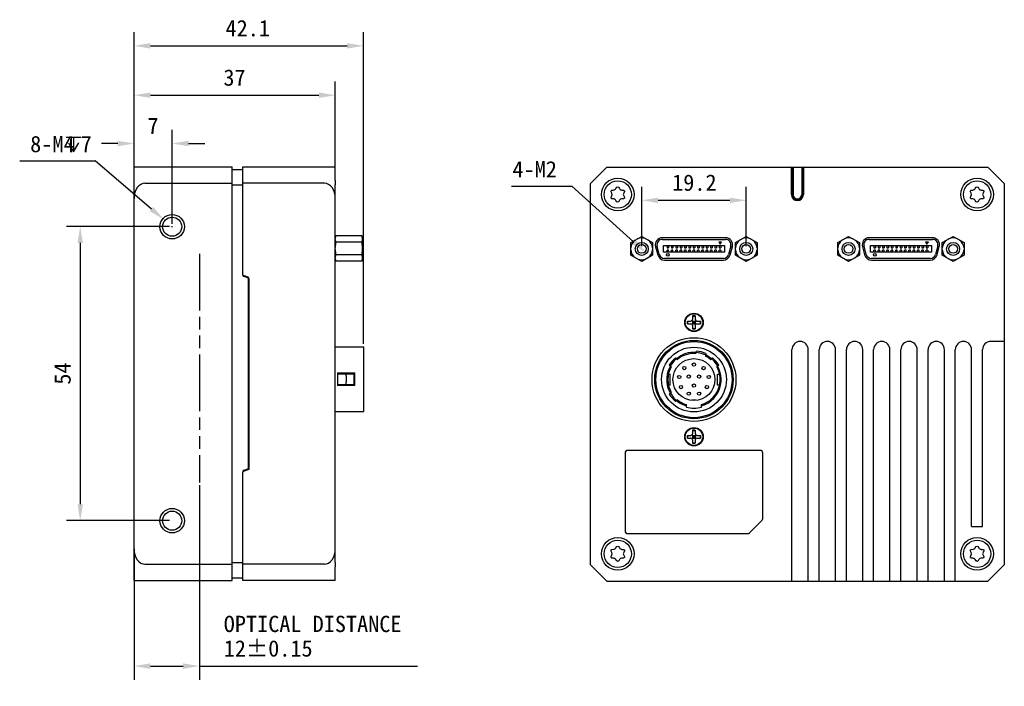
# Model space of a CAD drawing. Header units: millimetres. Extents: x 53 to 376, y 113 to 235.
# Tile 2 of 2: x 195 to 376, y 113 to 235. Entities that reach past the tile are written whole.
import ezdxf

# ---------------------------------------------------------------- set-up
doc = ezdxf.new("R2010")
doc.units = ezdxf.units.MM
doc.header["$LTSCALE"] = 23.1
doc.header["$PDMODE"] = 3
doc.header["$PDSIZE"] = 8
doc.linetypes.add('PHANTOM', pattern=[0.8, 0.45, -0.05, 0.1, -0.05, 0.1, -0.05])
doc.layers.get('0').update_dxf_attribs({"linetype": 'CONTINUOUS'})
doc.layers.get('Defpoints').update_dxf_attribs({"linetype": 'CONTINUOUS'})
for name, color, linetype in [('00_COMPONENTS', 7, 'CONTINUOUS'), ('05_ALL_CURVES', 7, 'CONTINUOUS'), ('51__DRAFT_DIMS', 7, 'CONTINUOUS')]:
    doc.layers.add(name, color=color, linetype=linetype)
doc.styles.get("Standard").update_dxf_attribs({"font": 'simfang.ttf'})
doc.dimstyles.new('DIMSTYLE_1', dxfattribs={"dimtxt": 3, "dimasz": 3, "dimexe": 2.5, "dimexo": 0.5, "dimgap": 0.75, "dimtad": 1, "dimdsep": 46, "dimtxsty": 'STANDARD', "dimblk": '_FILLED', "dimblk1": '_FILLED', "dimblk2": '_FILLED', "dimcen": 0.09, "dimclrt": 3, "dimazin": 2, "dimtp": 0.3, "dimtm": 0.3, "dimtfac": 1, "dimtofl": 0, "dimtmove": 0, "dimatfit": 3, "dimldrblk": '_FILLED', "dimfxl": 1, "dimtolj": 1, "dimarcsym": 0})
doc.dimstyles.new('DIMSTYLE_2', dxfattribs={"dimtxt": 3, "dimasz": 3, "dimexe": 2.5, "dimexo": 0.5, "dimtad": 1, "dimdsep": 46, "dimtxsty": 'STANDARD', "dimblk": '_FILLED', "dimblk1": '_FILLED', "dimblk2": '_FILLED', "dimcen": 0.09, "dimclrt": 3, "dimazin": 2, "dimtp": 0.1, "dimtm": 0.1, "dimtfac": 1, "dimtofl": 0, "dimtmove": 0, "dimatfit": 1, "dimldrblk": '_FILLED', "dimfxl": 1, "dimtolj": 1, "dimarcsym": 0})
doc.dimstyles.new('DIMSTYLE_3', dxfattribs={"dimtxt": 3, "dimasz": 3, "dimexe": 2.5, "dimexo": 0.5, "dimgap": 0.75, "dimtad": 1, "dimdsep": 46, "dimtxsty": 'STANDARD', "dimblk": '_FILLED', "dimblk1": '_FILLED', "dimblk2": '_FILLED', "dimcen": 0.09, "dimclrt": 3, "dimazin": 2, "dimtp": 0.2, "dimtm": 0.2, "dimtfac": 1, "dimtofl": 0, "dimtmove": 0, "dimatfit": 3, "dimldrblk": '_FILLED', "dimfxl": 1, "dimtolj": 1, "dimarcsym": 0})

# ---------------------------------------------------------------- blocks, each defined once
blk = doc.blocks.new('_FILLED')
at = {"color": 0, "linetype": 'ByBlock'}
blk.add_solid([(0, 0), (-1, 0.167), (-1, -0.167)], dxfattribs=at)
blk = doc.blocks.new('*D5')
at = {"layer": '51__DRAFT_DIMS', "color": 0, "lineweight": -2}
for p in [(195.15, 209.53), (219.35, 200.71)]:
    blk.add_line(p, (209.01, 209.53), dxfattribs=at)
at = {"layer": '51__DRAFT_DIMS', "color": 0}
for p, q in [((223.06, 197.47), (223.24, 197.47)), ((223.15, 197.38), (223.15, 197.56))]:
    blk.add_line(p, q, dxfattribs=at)
at = {"layer": 'Defpoints', "color": 0}
for p in [(221.63, 198.76), (224.67, 196.17)]:
    blk.add_point(p, dxfattribs=at)
at = {"layer": '51__DRAFT_DIMS', "color": 0, "linetype": 'ByBlock', "lineweight": -2, "xscale": 3, "yscale": 3, "zscale": 3, "rotation": 319.5294404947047}
blk.add_blockref('_FILLED', (221.63, 198.76), dxfattribs=at)
at = {"layer": '51__DRAFT_DIMS', "color": 251, "insert": (208.39, 214.15), "char_height": 3, "attachment_point": 3, "line_spacing_factor": 0.9}
blk.add_mtext('\\A1;{8-M4{\\fgdt; }7}', dxfattribs=at)
blk = doc.blocks.new('*D6')
at = {"layer": '51__DRAFT_DIMS', "color": 0, "lineweight": -2}
for p, q in [((309.39, 193.88), (309.39, 204.81)), ((328.59, 193.88), (328.59, 204.81)), ((312.39, 202.31), (325.59, 202.31))]:
    blk.add_line(p, q, dxfattribs=at)
at = {"layer": 'Defpoints', "color": 0}
for p in [(328.59, 202.31), (309.39, 193.38), (328.59, 193.38)]:
    blk.add_point(p, dxfattribs=at)
at = {"layer": '51__DRAFT_DIMS', "color": 0, "linetype": 'ByBlock', "lineweight": -2, "xscale": 3, "yscale": 3, "zscale": 3, "rotation": 180}
blk.add_blockref('_FILLED', (309.39, 202.31), dxfattribs=at)
at = {"layer": '51__DRAFT_DIMS', "color": 0, "linetype": 'ByBlock', "lineweight": -2, "xscale": 3, "yscale": 3, "zscale": 3}
blk.add_blockref('_FILLED', (328.59, 202.31), dxfattribs=at)
at = {"layer": '51__DRAFT_DIMS', "color": 251, "insert": (319.06, 207.06), "char_height": 3, "attachment_point": 2, "line_spacing_factor": 0.9}
blk.add_mtext('\\A1;19.2', dxfattribs=at)
blk = doc.blocks.new('*D7')
at = {"layer": '51__DRAFT_DIMS', "color": 0, "lineweight": -2}
for p in [(285.46, 204.89), (307.9, 194.71)]:
    blk.add_line(p, (296.53, 204.89), dxfattribs=at)
at = {"layer": 'Defpoints', "color": 0}
for p in [(308.64, 194.05), (310.13, 192.71)]:
    blk.add_point(p, dxfattribs=at)
at = {"layer": '51__DRAFT_DIMS', "color": 0, "linetype": 'ByBlock', "lineweight": -2, "xscale": 3, "yscale": 3, "zscale": 3, "rotation": 318.1576760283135}
blk.add_blockref('_FILLED', (310.13, 192.71), dxfattribs=at)
at = {"layer": '51__DRAFT_DIMS', "color": 251, "insert": (293.81, 209.51), "char_height": 3, "attachment_point": 3, "line_spacing_factor": 0.9}
blk.add_mtext('\\A1;4-M2', dxfattribs=at)
blk = doc.blocks.new('*D8')
at = {"layer": '51__DRAFT_DIMS', "color": 0, "lineweight": -2}
for p, q in [((228.15, 149.97), (228.15, 114.25)), ((216.15, 137.79), (216.15, 114.25)), ((219.15, 116.75), (225.15, 116.75)), ((228.15, 116.75), (268.18, 116.75))]:
    blk.add_line(p, q, dxfattribs=at)
at = {"layer": 'Defpoints', "color": 0}
for p in [(228.15, 150.47), (216.15, 138.29), (228.15, 116.75)]:
    blk.add_point(p, dxfattribs=at)
at = {"layer": '51__DRAFT_DIMS', "color": 0, "linetype": 'ByBlock', "lineweight": -2, "xscale": 3, "yscale": 3, "zscale": 3, "rotation": 180}
blk.add_blockref('_FILLED', (216.15, 116.75), dxfattribs=at)
at = {"layer": '51__DRAFT_DIMS', "color": 0, "linetype": 'ByBlock', "lineweight": -2, "xscale": 3, "yscale": 3, "zscale": 3}
blk.add_blockref('_FILLED', (228.15, 116.75), dxfattribs=at)
at = {"layer": '51__DRAFT_DIMS', "color": 251, "insert": (232.62, 126), "char_height": 3, "attachment_point": 1, "line_spacing_factor": 0.9}
blk.add_mtext('\\A1;OPTICAL DISTANCE\\P12%%p0.15', dxfattribs=at)
blk = doc.blocks.new('*D9')
at = {"layer": '51__DRAFT_DIMS', "color": 0, "lineweight": -2}
for p, q in [((222.65, 197.47), (203.76, 197.47)), ((206.26, 194.47), (206.26, 146.47)), ((222.65, 143.47), (203.76, 143.47))]:
    blk.add_line(p, q, dxfattribs=at)
at = {"layer": 'Defpoints', "color": 0}
for p in [(223.15, 197.47), (206.26, 143.47), (223.15, 143.47)]:
    blk.add_point(p, dxfattribs=at)
at = {"layer": '51__DRAFT_DIMS', "color": 0, "linetype": 'ByBlock', "lineweight": -2, "xscale": 3, "yscale": 3, "zscale": 3}
for p, rotation in [((206.26, 197.47), 90), ((206.26, 143.47), 270)]:
    blk.add_blockref('_FILLED', p, dxfattribs=dict(at, rotation=rotation))
at = {"layer": '51__DRAFT_DIMS', "color": 251, "insert": (201.51, 170.49), "char_height": 3, "attachment_point": 2, "rotation": 90, "line_spacing_factor": 0.9}
blk.add_mtext('\\A1;54', dxfattribs=at)
blk = doc.blocks.new('*D10')
at = {"layer": '51__DRAFT_DIMS', "color": 0, "lineweight": -2}
for p, q in [((216.15, 203.14), (216.15, 215.24)), ((223.15, 197.97), (223.15, 215.24)), ((213.15, 212.74), (210.15, 212.74)), ((226.15, 212.74), (229.15, 212.74))]:
    blk.add_line(p, q, dxfattribs=at)
at = {"layer": 'Defpoints', "color": 0}
for p in [(223.15, 212.74), (216.15, 202.64), (223.15, 197.47)]:
    blk.add_point(p, dxfattribs=at)
at = {"layer": '51__DRAFT_DIMS', "color": 0, "linetype": 'ByBlock', "lineweight": -2, "xscale": 3, "yscale": 3, "zscale": 3}
blk.add_blockref('_FILLED', (216.15, 212.74), dxfattribs=at)
at = {"layer": '51__DRAFT_DIMS', "color": 0, "linetype": 'ByBlock', "lineweight": -2, "xscale": 3, "yscale": 3, "zscale": 3, "rotation": 180}
blk.add_blockref('_FILLED', (223.15, 212.74), dxfattribs=at)
at = {"layer": '51__DRAFT_DIMS', "color": 251, "insert": (219.63, 217.49), "char_height": 3, "attachment_point": 2, "line_spacing_factor": 0.9}
blk.add_mtext('\\A1;7', dxfattribs=at)
blk = doc.blocks.new('*D11')
at = {"layer": '51__DRAFT_DIMS', "color": 0, "lineweight": -2}
for p, q in [((216.15, 203.14), (216.15, 224.11)), ((253.1, 206.97), (253.1, 224.11)), ((219.15, 221.61), (250.1, 221.61))]:
    blk.add_line(p, q, dxfattribs=at)
at = {"layer": 'Defpoints', "color": 0}
for p in [(253.1, 221.61), (253.1, 206.47), (216.15, 202.64)]:
    blk.add_point(p, dxfattribs=at)
at = {"layer": '51__DRAFT_DIMS', "color": 0, "linetype": 'ByBlock', "lineweight": -2, "xscale": 3, "yscale": 3, "zscale": 3, "rotation": 180}
blk.add_blockref('_FILLED', (216.15, 221.61), dxfattribs=at)
at = {"layer": '51__DRAFT_DIMS', "color": 0, "linetype": 'ByBlock', "lineweight": -2, "xscale": 3, "yscale": 3, "zscale": 3}
blk.add_blockref('_FILLED', (253.1, 221.61), dxfattribs=at)
at = {"layer": '51__DRAFT_DIMS', "color": 251, "insert": (234.6, 226.36), "char_height": 3, "attachment_point": 2, "line_spacing_factor": 0.9}
blk.add_mtext('\\A1;37', dxfattribs=at)
blk = doc.blocks.new('*D12')
at = {"layer": '51__DRAFT_DIMS', "color": 0, "lineweight": -2}
for p, q in [((216.15, 203.14), (216.15, 233.18)), ((258.29, 175.92), (258.29, 233.18)), ((219.15, 230.68), (255.29, 230.68))]:
    blk.add_line(p, q, dxfattribs=at)
at = {"layer": 'Defpoints', "color": 0}
for p in [(258.29, 230.68), (216.15, 202.64), (258.29, 175.42)]:
    blk.add_point(p, dxfattribs=at)
at = {"layer": '51__DRAFT_DIMS', "color": 0, "linetype": 'ByBlock', "lineweight": -2, "xscale": 3, "yscale": 3, "zscale": 3, "rotation": 180}
blk.add_blockref('_FILLED', (216.15, 230.68), dxfattribs=at)
at = {"layer": '51__DRAFT_DIMS', "color": 0, "linetype": 'ByBlock', "lineweight": -2, "xscale": 3, "yscale": 3, "zscale": 3}
blk.add_blockref('_FILLED', (258.29, 230.68), dxfattribs=at)
at = {"layer": '51__DRAFT_DIMS', "color": 251, "insert": (237.03, 235.43), "char_height": 3, "attachment_point": 2, "line_spacing_factor": 0.9}
blk.add_mtext('\\A1;42.1', dxfattribs=at)

msp = doc.modelspace()

# ---------------------------------------------------------------- linework, layer by layer
at = {"layer": '00_COMPONENTS', "color": 7}
for p, q in [((216.149, 132.466), (216.149, 208.466)), ((216.149, 208.466), (234.149, 208.466)), ((234.149, 132.466), (234.149, 208.466)), ((236.149, 188.64), (236.149, 208.466)), ((236.149, 208.466), (253.099, 208.466)), ((253.099, 205.938), (253.099, 208.466)), ((299.985, 205.379), (302.985, 208.379)), ((302.985, 208.379), (337.113, 208.379)), ((336.885, 203.379), (336.885, 208.179)), ((336.985, 208.179), (337.185, 208.379)), ((336.985, 208.179), (336.985, 203.379)), ((337.185, 208.379), (337.185, 203.379)), ((337.185, 208.379), (338.785, 208.379)), ((338.785, 208.379), (338.785, 203.379)), ((338.785, 208.379), (338.985, 208.179)), ((338.857, 208.379), (372.985, 208.379)), ((338.985, 208.179), (338.985, 203.379)), ((339.085, 208.179), (339.085, 203.379)), ((372.985, 208.379), (375.985, 205.379)), ((234.149, 207.966), (236.149, 207.966)), ((336.985, 206.379), (336.885, 206.379)), ((336.885, 206.279), (336.985, 206.279)), ((339.085, 206.379), (338.985, 206.379)), ((338.985, 206.279), (339.085, 206.279)), ((218.149, 205.466), (234.149, 205.466)), ((234.149, 205.166), (236.149, 205.166)), ((251.099, 205.466), (236.149, 205.466)), ((253.099, 135.767), (253.099, 205.165)), ((299.985, 135.379), (299.985, 205.379)), ((375.985, 205.379), (375.985, 135.379)), ((253.199, 195.775), (253.099, 195.475)), ((257.999, 195.775), (253.199, 195.775)), ((258.099, 195.475), (257.999, 195.775)), ((258.099, 191.456), (258.099, 195.475)), ((307.385, 194.534), (309.385, 195.688)), ((309.385, 195.688), (311.385, 194.534)), ((324.785, 195.429), (313.185, 195.429)), ((326.585, 194.534), (328.585, 195.688)), ((328.585, 195.688), (330.585, 194.534)), ((345.385, 194.534), (347.385, 195.688)), ((347.385, 195.688), (349.385, 194.534)), ((362.785, 195.429), (351.185, 195.429)), ((364.585, 194.534), (366.585, 195.688)), ((366.585, 195.688), (368.585, 194.534)), ((257.999, 194.62), (253.199, 194.62)), ((307.385, 192.224), (307.385, 194.534)), ((311.385, 194.534), (311.385, 192.224)), ((311.929, 193.792), (312.331, 192.292)), ((312.621, 192.37), (312.219, 193.87)), ((313.185, 195.129), (324.785, 195.129)), ((313.385, 192.779), (313.385, 193.979)), ((313.385, 193.979), (324.585, 193.979)), ((314.035, 193.979), (314.035, 193.579)), ((314.035, 193.579), (314.335, 193.579)), ((314.335, 193.979), (314.335, 193.579)), ((314.835, 193.979), (314.835, 193.579)), ((314.835, 193.579), (315.135, 193.579)), ((315.135, 193.979), (315.135, 193.579)), ((315.635, 193.979), (315.635, 193.579)), ((315.635, 193.579), (315.935, 193.579)), ((315.935, 193.979), (315.935, 193.579)), ((316.435, 193.979), (316.435, 193.579)), ((316.435, 193.579), (316.735, 193.579)), ((316.735, 193.979), (316.735, 193.579)), ((317.235, 193.979), (317.235, 193.579)), ((317.235, 193.579), (317.535, 193.579)), ((317.535, 193.979), (317.535, 193.579)), ((318.035, 193.979), (318.035, 193.579)), ((318.035, 193.579), (318.335, 193.579)), ((318.335, 193.979), (318.335, 193.579)), ((318.835, 193.979), (318.835, 193.579)), ((318.835, 193.579), (319.135, 193.579)), ((319.135, 193.979), (319.135, 193.579)), ((319.635, 193.979), (319.635, 193.579)), ((319.635, 193.579), (319.935, 193.579)), ((319.935, 193.979), (319.935, 193.579)), ((320.435, 193.979), (320.435, 193.579)), ((320.435, 193.579), (320.735, 193.579)), ((320.735, 193.979), (320.735, 193.579)), ((321.235, 193.979), (321.235, 193.579)), ((321.235, 193.579), (321.535, 193.579)), ((321.535, 193.979), (321.535, 193.579)), ((322.035, 193.979), (322.035, 193.579)), ((322.035, 193.579), (322.335, 193.579)), ((322.335, 193.979), (322.335, 193.579)), ((322.835, 193.979), (322.835, 193.579)), ((322.835, 193.579), (323.135, 193.579)), ((323.135, 193.979), (323.135, 193.579)), ((323.535, 194.662), (323.785, 194.229)), ((323.535, 194.662), (324.035, 194.662)), ((323.635, 193.979), (323.635, 193.579)), ((323.635, 193.579), (323.935, 193.579)), ((323.785, 194.229), (324.035, 194.662)), ((323.935, 193.979), (323.935, 193.579)), ((324.585, 193.979), (324.585, 192.779)), ((325.751, 193.87), (325.349, 192.37)), ((325.639, 192.292), (326.041, 193.792)), ((326.585, 192.224), (326.585, 194.534)), ((330.585, 194.534), (330.585, 192.224)), ((345.385, 192.224), (345.385, 194.534)), ((349.385, 194.534), (349.385, 192.224)), ((349.929, 193.792), (350.331, 192.292)), ((350.621, 192.37), (350.219, 193.87)), ((351.185, 195.129), (362.785, 195.129)), ((351.385, 192.779), (351.385, 193.979)), ((351.385, 193.979), (362.585, 193.979)), ((352.035, 193.979), (352.035, 193.579)), ((352.035, 193.579), (352.335, 193.579)), ((352.335, 193.979), (352.335, 193.579)), ((352.835, 193.979), (352.835, 193.579)), ((352.835, 193.579), (353.135, 193.579)), ((353.135, 193.979), (353.135, 193.579)), ((353.635, 193.979), (353.635, 193.579)), ((353.635, 193.579), (353.935, 193.579)), ((353.935, 193.979), (353.935, 193.579)), ((354.435, 193.979), (354.435, 193.579)), ((354.435, 193.579), (354.735, 193.579)), ((354.735, 193.979), (354.735, 193.579)), ((355.235, 193.979), (355.235, 193.579)), ((355.235, 193.579), (355.535, 193.579)), ((355.535, 193.979), (355.535, 193.579)), ((356.035, 193.979), (356.035, 193.579)), ((356.035, 193.579), (356.335, 193.579)), ((356.335, 193.979), (356.335, 193.579)), ((356.835, 193.979), (356.835, 193.579)), ((356.835, 193.579), (357.135, 193.579)), ((357.135, 193.979), (357.135, 193.579)), ((357.635, 193.979), (357.635, 193.579)), ((357.635, 193.579), (357.935, 193.579)), ((357.935, 193.979), (357.935, 193.579)), ((358.435, 193.979), (358.435, 193.579)), ((358.435, 193.579), (358.735, 193.579)), ((358.735, 193.979), (358.735, 193.579)), ((359.235, 193.979), (359.235, 193.579)), ((359.235, 193.579), (359.535, 193.579)), ((359.535, 193.979), (359.535, 193.579)), ((360.035, 193.979), (360.035, 193.579)), ((360.035, 193.579), (360.335, 193.579)), ((360.335, 193.979), (360.335, 193.579)), ((360.835, 193.979), (360.835, 193.579)), ((360.835, 193.579), (361.135, 193.579)), ((361.135, 193.979), (361.135, 193.579)), ((361.535, 194.662), (362.035, 194.662)), ((361.535, 194.662), (361.785, 194.229)), ((361.635, 193.979), (361.635, 193.579)), ((361.635, 193.579), (361.935, 193.579)), ((361.785, 194.229), (362.035, 194.662)), ((361.935, 193.979), (361.935, 193.579)), ((362.585, 193.979), (362.585, 192.779)), ((363.751, 193.87), (363.349, 192.37)), ((363.639, 192.292), (364.041, 193.792)), ((364.585, 192.224), (364.585, 194.534)), ((368.585, 194.534), (368.585, 192.224)), ((257.999, 192.311), (253.199, 192.311)), ((309.385, 191.069), (307.385, 192.224)), ((311.385, 192.224), (309.385, 191.069)), ((324.585, 192.779), (313.385, 192.779)), ((314.035, 192.779), (314.035, 193.179)), ((314.335, 193.179), (314.035, 193.179)), ((314.335, 192.779), (314.335, 193.179)), ((314.835, 192.779), (314.835, 193.179)), ((315.135, 193.179), (314.835, 193.179)), ((315.135, 192.779), (315.135, 193.179)), ((315.635, 192.779), (315.635, 193.179)), ((315.935, 193.179), (315.635, 193.179)), ((315.935, 192.779), (315.935, 193.179)), ((316.435, 192.779), (316.435, 193.179)), ((316.735, 193.179), (316.435, 193.179)), ((316.735, 192.779), (316.735, 193.179)), ((317.235, 192.779), (317.235, 193.179)), ((317.535, 193.179), (317.235, 193.179)), ((317.535, 192.779), (317.535, 193.179)), ((318.035, 192.779), (318.035, 193.179)), ((318.335, 193.179), (318.035, 193.179)), ((318.335, 192.779), (318.335, 193.179)), ((318.835, 192.779), (318.835, 193.179)), ((319.135, 193.179), (318.835, 193.179)), ((319.135, 192.779), (319.135, 193.179)), ((319.635, 192.779), (319.635, 193.179)), ((319.935, 193.179), (319.635, 193.179)), ((319.935, 192.779), (319.935, 193.179)), ((320.435, 192.779), (320.435, 193.179)), ((320.735, 193.179), (320.435, 193.179)), ((320.735, 192.779), (320.735, 193.179)), ((321.235, 192.779), (321.235, 193.179)), ((321.535, 193.179), (321.235, 193.179)), ((321.535, 192.779), (321.535, 193.179)), ((322.035, 192.779), (322.035, 193.179)), ((322.335, 193.179), (322.035, 193.179)), ((322.335, 192.779), (322.335, 193.179)), ((322.835, 192.779), (322.835, 193.179)), ((323.135, 193.179), (322.835, 193.179)), ((323.135, 192.779), (323.135, 193.179)), ((323.635, 192.779), (323.635, 193.179)), ((323.935, 193.179), (323.635, 193.179)), ((323.935, 193.179), (323.935, 192.779)), ((328.585, 191.069), (326.585, 192.224)), ((330.585, 192.224), (328.585, 191.069)), ((347.385, 191.069), (345.385, 192.224)), ((349.385, 192.224), (347.385, 191.069)), ((362.585, 192.779), (351.385, 192.779)), ((352.035, 192.779), (352.035, 193.179)), ((352.335, 193.179), (352.035, 193.179)), ((352.335, 192.779), (352.335, 193.179)), ((352.835, 192.779), (352.835, 193.179)), ((353.135, 193.179), (352.835, 193.179)), ((353.135, 192.779), (353.135, 193.179)), ((353.635, 192.779), (353.635, 193.179)), ((353.935, 193.179), (353.635, 193.179)), ((353.935, 192.779), (353.935, 193.179)), ((354.435, 192.779), (354.435, 193.179)), ((354.735, 193.179), (354.435, 193.179)), ((354.735, 192.779), (354.735, 193.179)), ((355.235, 192.779), (355.235, 193.179)), ((355.535, 193.179), (355.235, 193.179)), ((355.535, 192.779), (355.535, 193.179)), ((356.035, 192.779), (356.035, 193.179)), ((356.335, 193.179), (356.035, 193.179)), ((356.335, 192.779), (356.335, 193.179)), ((356.835, 192.779), (356.835, 193.179)), ((357.135, 193.179), (356.835, 193.179)), ((357.135, 192.779), (357.135, 193.179)), ((357.635, 192.779), (357.635, 193.179)), ((357.935, 193.179), (357.635, 193.179)), ((357.935, 192.779), (357.935, 193.179)), ((358.435, 192.779), (358.435, 193.179)), ((358.735, 193.179), (358.435, 193.179)), ((358.735, 192.779), (358.735, 193.179)), ((359.235, 192.779), (359.235, 193.179)), ((359.535, 193.179), (359.235, 193.179)), ((359.535, 192.779), (359.535, 193.179)), ((360.035, 192.779), (360.035, 193.179)), ((360.335, 193.179), (360.035, 193.179)), ((360.335, 192.779), (360.335, 193.179)), ((360.835, 192.779), (360.835, 193.179)), ((361.135, 193.179), (360.835, 193.179)), ((361.135, 192.779), (361.135, 193.179)), ((361.635, 192.779), (361.635, 193.179)), ((361.935, 193.179), (361.635, 193.179)), ((361.935, 193.179), (361.935, 192.779)), ((366.585, 191.069), (364.585, 192.224)), ((368.585, 192.224), (366.585, 191.069)), ((253.199, 191.156), (253.099, 191.456)), ((257.999, 191.156), (253.199, 191.156)), ((258.099, 191.456), (257.999, 191.156)), ((324.383, 191.629), (313.587, 191.629)), ((313.587, 191.329), (324.383, 191.329)), ((362.383, 191.629), (351.587, 191.629)), ((351.587, 191.329), (362.383, 191.329)), ((236.215, 188.546), (237.051, 188.242)), ((237.017, 188.041), (236.346, 188.286)), ((237.149, 153.161), (237.149, 187.853)), ((237.249, 187.96), (237.249, 152.845)), ((318.735, 181.074), (318.735, 180.429)), ((319.235, 181.074), (318.735, 181.074)), ((318.735, 181.058), (319.235, 181.058)), ((319.235, 181.074), (319.235, 180.429)), ((317.79, 179.629), (317.79, 180.129)), ((317.79, 180.129), (318.435, 180.129)), ((317.79, 179.629), (318.435, 179.629)), ((317.806, 180.129), (317.806, 179.629)), ((318.647, 179.541), (319.323, 180.217)), ((318.647, 180.217), (319.323, 179.541)), ((318.735, 180.129), (318.735, 179.629)), ((318.735, 180.129), (319.235, 180.129)), ((318.735, 179.879), (319.235, 179.879)), ((318.735, 179.629), (319.235, 179.629)), ((318.735, 179.329), (318.735, 178.683)), ((318.985, 180.129), (318.985, 179.629)), ((319.235, 180.129), (319.235, 179.629)), ((319.235, 179.329), (319.235, 178.683)), ((319.535, 180.129), (320.181, 180.129)), ((319.535, 179.629), (320.181, 179.629)), ((320.164, 180.129), (320.164, 179.629)), ((320.181, 179.629), (320.181, 180.129)), ((318.735, 178.7), (319.235, 178.7)), ((319.235, 178.683), (318.735, 178.683)), ((253.099, 175.416), (258.289, 175.416)), ((258.289, 175.415), (258.289, 163.517)), ((375.985, 176.379), (373.485, 176.379)), ((319.336, 174.166), (319.454, 174.608)), ((321.193, 174.142), (321.075, 173.7)), ((336.985, 132.379), (336.985, 174.879)), ((339.985, 132.379), (339.985, 174.879)), ((341.985, 132.379), (341.985, 174.879)), ((344.985, 132.379), (344.985, 174.879)), ((346.985, 132.379), (346.985, 174.879)), ((349.985, 132.379), (349.985, 174.879)), ((351.985, 132.379), (351.985, 174.879)), ((354.985, 132.379), (354.985, 174.879)), ((356.985, 132.379), (356.985, 174.879)), ((359.985, 132.379), (359.985, 174.879)), ((361.985, 132.379), (361.985, 174.879)), ((364.985, 132.379), (364.985, 174.879)), ((366.985, 132.379), (366.985, 174.879)), ((369.985, 142.379), (369.985, 174.879)), ((371.985, 142.379), (371.985, 174.879)), ((314.795, 171.72), (314.444, 172.014)), ((315.601, 173.393), (315.952, 173.099)), ((322.018, 173.099), (322.369, 173.393)), ((323.526, 172.014), (323.175, 171.72)), ((253.489, 170.616), (256.689, 170.616)), ((253.489, 170.616), (253.489, 168.316)), ((253.689, 170.616), (253.689, 170.466)), ((253.689, 170.466), (256.513, 170.466)), ((256.514, 170.466), (256.514, 168.466)), ((256.514, 170.316), (256.689, 170.316)), ((256.514, 170.246), (256.689, 170.246)), ((256.689, 168.316), (256.689, 170.616)), ((314.292, 170.379), (314.635, 170.379)), ((314.635, 168.379), (314.635, 170.379)), ((323.335, 168.379), (323.335, 170.379)), ((323.335, 170.379), (323.678, 170.379)), ((256.689, 168.316), (253.489, 168.316)), ((253.689, 168.466), (256.513, 168.466)), ((253.689, 168.466), (253.689, 168.316)), ((253.689, 168.386), (256.689, 168.386)), ((256.514, 169.646), (256.689, 169.646)), ((256.514, 168.666), (256.689, 168.666)), ((314.635, 168.379), (314.292, 168.379)), ((323.679, 168.379), (323.335, 168.379)), ((314.444, 166.744), (314.795, 167.038)), ((315.952, 165.659), (315.601, 165.365)), ((317.585, 164.319), (317.585, 164.788)), ((318.585, 165.579), (318.585, 165.55)), ((319.385, 165.579), (318.585, 165.579)), ((319.385, 165.55), (319.385, 165.579)), ((320.385, 164.319), (320.385, 164.788)), ((253.099, 163.516), (258.289, 163.516)), ((318.647, 159.217), (319.323, 158.541)), ((318.647, 158.541), (319.323, 159.217)), ((318.735, 160.074), (318.735, 159.429)), ((319.235, 160.074), (318.735, 160.074)), ((318.735, 160.058), (319.235, 160.058)), ((319.235, 160.074), (319.235, 159.429)), ((317.79, 158.629), (317.79, 159.129)), ((317.79, 159.129), (318.435, 159.129)), ((317.79, 158.629), (318.435, 158.629)), ((317.806, 159.129), (317.806, 158.629)), ((318.735, 159.129), (318.735, 158.629)), ((318.735, 159.129), (319.235, 159.129)), ((318.735, 158.879), (319.235, 158.879)), ((318.735, 158.629), (319.235, 158.629)), ((318.735, 158.329), (318.735, 157.683)), ((318.735, 157.7), (319.235, 157.7)), ((319.235, 157.683), (318.735, 157.683)), ((318.985, 159.129), (318.985, 158.629)), ((319.235, 159.129), (319.235, 158.629)), ((319.235, 158.329), (319.235, 157.683)), ((319.535, 159.129), (320.181, 159.129)), ((319.535, 158.629), (320.181, 158.629)), ((320.164, 159.129), (320.164, 158.629)), ((320.181, 158.629), (320.181, 159.129)), ((306.335, 155.879), (306.335, 141.579)), ((331.135, 156.379), (306.835, 156.379)), ((331.635, 143.886), (331.635, 155.879)), ((236.149, 132.466), (236.149, 152.375)), ((237.249, 152.845), (236.215, 152.469)), ((236.346, 152.729), (237.017, 152.973)), ((329.182, 141.225), (331.489, 143.532)), ((306.835, 141.079), (328.828, 141.079)), ((369.985, 142.379), (371.985, 142.379)), ((234.149, 135.766), (236.149, 135.766)), ((218.149, 135.466), (234.149, 135.466)), ((251.099, 135.466), (236.149, 135.466)), ((253.099, 132.466), (253.099, 134.993)), ((302.985, 132.379), (299.985, 135.379)), ((375.985, 135.379), (372.985, 132.379)), ((216.149, 132.466), (234.149, 132.466)), ((234.149, 132.966), (236.149, 132.966)), ((253.099, 132.466), (236.149, 132.466)), ((302.985, 132.379), (372.985, 132.379))]:
    msp.add_line(p, q, dxfattribs=at)
for centre, radius in [((304.985, 203.379), 3), ((370.985, 203.379), 3), ((304.985, 203.379), 2.5), ((370.985, 203.379), 2.5), ((223.149, 197.466), 2.25), ((223.149, 197.466), 1.75), ((309.385, 193.379), 1.2), ((309.385, 193.379), 0.8), ((328.585, 193.379), 1.2), ((328.585, 193.379), 0.8), ((347.385, 193.379), 1.2), ((347.385, 193.379), 0.8), ((366.585, 193.379), 1.2), ((366.585, 193.379), 0.8), ((314.185, 192.279), 0.25), ((352.185, 192.279), 0.25), ((318.985, 179.879), 1.7), ((318.985, 179.879), 1.6), ((318.985, 169.379), 7.7), ((318.985, 169.379), 7.2), ((318.985, 169.379), 7), ((318.985, 169.379), 5.95), ((318.985, 169.379), 3.85), ((318.985, 172.129), 0.3), ((316.275, 169.859), 0.3), ((317.215, 171.489), 0.3), ((318.035, 169.929), 0.3), ((319.935, 169.929), 0.3), ((320.755, 171.489), 0.3), ((321.695, 169.859), 0.3), ((316.605, 167.999), 0.3), ((318.985, 168.279), 0.3), ((321.365, 167.999), 0.3), ((318.035, 166.799), 0.3), ((319.935, 166.799), 0.3), ((318.985, 158.879), 1.7), ((318.985, 158.879), 1.6), ((223.149, 143.466), 2.25), ((223.149, 143.466), 1.75), ((304.985, 137.379), 3), ((304.985, 137.379), 2.5), ((370.985, 137.379), 3), ((370.985, 137.379), 2.5)]:
    msp.add_circle(centre, radius, dxfattribs=at)
for centre, radius, start, end in [((336.685, 208.179), 0.2, 0, 90), ((339.285, 208.179), 0.2, 90, 180), ((304.229, 204.688), 0.488, 267.1925, 332.8075), ((305.726, 204.662), 0.462, 206.76577, 273.23423), ((370.229, 204.688), 0.488, 267.1925, 332.8075), ((371.726, 204.662), 0.462, 206.76577, 273.23423), ((303.612, 203.379), 0.372, 325.30431, 34.69569), ((304.244, 202.096), 0.462, 26.76577, 93.23423), ((305.672, 202.19), 0.372, 85.30431, 154.69569), ((306.497, 203.379), 0.488, 147.1925, 212.8075), ((337.985, 203.379), 1.1, 180, 360), ((337.985, 203.379), 1, 180, 360), ((337.985, 203.379), 0.8, 179.99982, 0.00015), ((369.612, 203.379), 0.372, 325.30431, 34.69569), ((370.244, 202.096), 0.462, 26.76577, 93.23423), ((371.672, 202.19), 0.372, 85.30431, 154.69569), ((372.497, 203.379), 0.488, 147.1925, 212.8075), ((309.385, 193.379), 2.009, 65.5445, 114.4555), ((313.185, 194.129), 1.3, 90, 195), ((324.785, 194.129), 1.3, 345, 90), ((328.585, 193.379), 2.009, 65.5445, 114.4555), ((347.385, 193.379), 2.009, 65.5445, 114.4555), ((351.185, 194.129), 1.3, 90, 195), ((362.785, 194.129), 1.3, 345, 90), ((366.585, 193.379), 2.009, 65.5445, 114.4555), ((309.385, 193.379), 2.009, 125.5445, 174.4555), ((309.385, 193.379), 2.009, 5.5445, 54.4555), ((313.185, 194.129), 1, 90, 195), ((324.785, 194.129), 1, 345, 90), ((328.585, 193.379), 2.009, 125.5445, 174.4555), ((328.585, 193.379), 2.009, 5.5445, 54.4555), ((347.385, 193.379), 2.009, 125.5445, 174.4555), ((347.385, 193.379), 2.009, 5.5445, 54.4555), ((351.185, 194.129), 1, 90, 195), ((362.785, 194.129), 1, 345, 90), ((366.585, 193.379), 2.009, 125.5445, 174.4555), ((366.585, 193.379), 2.009, 5.5445, 54.4555), ((309.385, 193.379), 2.009, 185.5445, 234.4555), ((309.385, 193.379), 2.009, 305.5445, 354.4555), ((313.587, 192.629), 1.3, 195, 270), ((313.587, 192.629), 1, 195, 270), ((324.383, 192.629), 1, 270, 345), ((324.383, 192.629), 1.3, 270, 345), ((328.585, 193.379), 2.009, 185.5445, 234.4555), ((328.585, 193.379), 2.009, 305.5445, 354.4555), ((347.385, 193.379), 2.009, 185.5445, 234.4555), ((347.385, 193.379), 2.009, 305.5445, 354.4555), ((351.587, 192.629), 1.3, 195, 270), ((351.587, 192.629), 1, 195, 270), ((362.383, 192.629), 1, 270, 345), ((362.383, 192.629), 1.3, 270, 345), ((366.585, 193.379), 2.009, 185.5445, 234.4555), ((366.585, 193.379), 2.009, 305.5445, 354.4555), ((309.385, 193.379), 2.009, 245.5445, 294.4555), ((328.585, 193.379), 2.009, 245.5445, 294.4555), ((347.385, 193.379), 2.009, 245.5445, 294.4555), ((366.585, 193.379), 2.009, 245.5445, 294.4555), ((236.249, 188.64), 0.1, 180, 250), ((236.449, 188.567), 0.3, 180, 250), ((236.949, 187.96), 0.3, 0, 70), ((236.949, 187.853), 0.2, 0, 70), ((318.435, 180.429), 0.3, 270, 360), ((318.435, 179.329), 0.3, 0, 90), ((319.535, 180.429), 0.3, 180, 270), ((319.535, 179.329), 0.3, 90, 180), ((338.485, 174.879), 1.5, 0, 180), ((343.485, 174.879), 1.5, 0, 180), ((348.485, 174.879), 1.5, 0, 180), ((353.485, 174.879), 1.5, 0, 180), ((358.485, 174.879), 1.5, 0, 180), ((363.485, 174.879), 1.5, 0, 180), ((368.485, 174.879), 1.5, 0, 180), ((373.485, 174.879), 1.5, 90, 180), ((318.985, 169.379), 5, 85.36976, 129.63024), ((318.985, 169.379), 4.8, 85.80692, 129.19308), ((318.985, 169.379), 5, 50.36976, 85.35902), ((318.985, 169.379), 5.25, 65.12911, 84.87089), ((318.985, 169.379), 4.8, 50.80692, 64.19308), ((318.985, 169.379), 5, 129.6416, 253.7398), ((318.985, 169.379), 5.25, 130.12911, 149.87089), ((318.985, 169.379), 5, 286.2602, 50.35839), ((318.985, 169.379), 5.25, 30.12911, 49.87089), ((318.985, 169.379), 4.8, 150.80692, 209.19308), ((318.985, 169.379), 4.8, 286.95776, 29.19308), ((318.985, 169.379), 5.25, 210.12911, 229.87089), ((318.985, 169.379), 4.8, 230.80692, 253.04224), ((318.985, 169.379), 5.25, 254.53399, 285.46601), ((318.435, 159.429), 0.3, 270, 360), ((319.535, 159.429), 0.3, 180, 270), ((318.435, 158.329), 0.3, 0, 90), ((319.535, 158.329), 0.3, 90, 180), ((306.835, 155.879), 0.5, 90, 180), ((331.135, 155.879), 0.5, 0, 90), ((236.449, 152.447), 0.3, 110, 180), ((236.249, 152.375), 0.1, 110, 180), ((236.949, 153.161), 0.2, 290, 360), ((331.135, 143.886), 0.5, 315, 360), ((306.835, 141.579), 0.5, 180, 270), ((328.828, 141.579), 0.5, 270, 315), ((303.612, 137.379), 0.372, 325.30431, 34.69569), ((304.229, 138.688), 0.488, 267.1925, 332.8075), ((305.726, 138.662), 0.462, 206.76577, 273.23423), ((306.497, 137.379), 0.488, 147.1925, 212.8075), ((369.612, 137.379), 0.372, 325.30431, 34.69569), ((370.229, 138.688), 0.488, 267.1925, 332.8075), ((371.726, 138.662), 0.462, 206.76577, 273.23423), ((372.497, 137.379), 0.488, 147.1925, 212.8075), ((304.244, 136.096), 0.462, 26.76577, 93.23423), ((305.672, 136.19), 0.372, 85.30431, 154.69569), ((370.244, 136.096), 0.462, 26.76577, 93.23423), ((371.672, 136.19), 0.372, 85.30431, 154.69569)]:
    msp.add_arc(centre, radius, start, end, dxfattribs=at)
for centre, start_param, end_param in [((218.149, 202.637), 0, 1.5707963), ((251.099, 202.637), -1.5707963, 0), ((218.149, 138.294), 1.5707963, 3.1415927), ((251.099, 138.294), 3.1415927, 4.712389)]:
    msp.add_ellipse(centre, major_axis=(0, 2.828), ratio=0.7071068, start_param=start_param, end_param=end_param, dxfattribs=at)
for points, knots in [([(253.099, 205.938), (253.099, 205.821), (253.098, 205.563), (253.099, 205.306), (253.099, 205.165)], [0, 0, 0, 0, 0.4540422, 1, 1, 1, 1]), ([(304.663, 204.465), (304.77, 204.674), (304.987, 204.885), (305.204, 204.67), (305.313, 204.454)], [0, 0, 0, 0, 0.4953946, 1, 1, 1, 1]), ([(370.663, 204.465), (370.77, 204.674), (370.987, 204.885), (371.204, 204.67), (371.313, 204.454)], [0, 0, 0, 0, 0.4953946, 1, 1, 1, 1]), ([(303.918, 203.591), (303.763, 203.815), (303.67, 204.128), (303.971, 204.213), (304.205, 204.201)], [0, 0, 0, 0, 0.5207666, 1, 1, 1, 1]), ([(304.218, 202.557), (303.976, 202.544), (303.669, 202.627), (303.763, 202.943), (303.918, 203.167)], [0, 0, 0, 0, 0.4838326, 1, 1, 1, 1]), ([(306.087, 203.114), (306.214, 202.917), (306.291, 202.614), (305.974, 202.538), (305.702, 202.561)], [0, 0, 0, 0, 0.4792334, 1, 1, 1, 1]), ([(305.752, 204.2), (305.994, 204.214), (306.289, 204.134), (306.214, 203.841), (306.087, 203.643)], [0, 0, 0, 0, 0.5046054, 1, 1, 1, 1]), ([(369.918, 203.591), (369.763, 203.815), (369.67, 204.128), (369.971, 204.213), (370.205, 204.201)], [0, 0, 0, 0, 0.5207666, 1, 1, 1, 1]), ([(370.218, 202.557), (369.976, 202.544), (369.669, 202.627), (369.763, 202.943), (369.918, 203.167)], [0, 0, 0, 0, 0.4838326, 1, 1, 1, 1]), ([(372.087, 203.114), (372.214, 202.917), (372.291, 202.614), (371.974, 202.538), (371.702, 202.561)], [0, 0, 0, 0, 0.4792334, 1, 1, 1, 1]), ([(371.752, 204.2), (371.994, 204.214), (372.289, 204.134), (372.214, 203.841), (372.087, 203.643)], [0, 0, 0, 0, 0.5046054, 1, 1, 1, 1]), ([(305.335, 202.349), (305.218, 202.102), (304.992, 201.863), (304.766, 202.087), (304.657, 202.304)], [0, 0, 0, 0, 0.5161674, 1, 1, 1, 1]), ([(371.335, 202.349), (371.218, 202.102), (370.992, 201.863), (370.766, 202.087), (370.657, 202.304)], [0, 0, 0, 0, 0.5161674, 1, 1, 1, 1]), ([(253.199, 195.775), (253.169, 195.698), (253.123, 195.539), (253.103, 195.376), (253.099, 195.295)], [0, 0, 0, 0, 0.5061205, 1, 1, 1, 1]), ([(258.044, 195.641), (258.04, 195.652), (258.027, 195.697), (258.012, 195.742), (257.999, 195.775)], [0, 0, 0, 0, 0.2477972, 1, 1, 1, 1]), ([(258.079, 195.482), (258.076, 195.496), (258.067, 195.549), (258.055, 195.602), (258.044, 195.641)], [0, 0, 0, 0, 0.2484885, 1, 1, 1, 1]), ([(258.099, 195.295), (258.098, 195.311), (258.094, 195.373), (258.086, 195.436), (258.079, 195.482)], [0, 0, 0, 0, 0.2492872, 1, 1, 1, 1]), ([(253.099, 195.101), (253.103, 195.02), (253.123, 194.856), (253.169, 194.698), (253.199, 194.62)], [0, 0, 0, 0, 0.4938732, 1, 1, 1, 1]), ([(253.199, 194.62), (253.168, 194.462), (253.122, 194.143), (253.103, 193.821), (253.099, 193.66)], [0, 0, 0, 0, 0.4999686, 1, 1, 1, 1]), ([(257.999, 194.62), (258.029, 194.698), (258.075, 194.856), (258.094, 195.02), (258.099, 195.101)], [0, 0, 0, 0, 0.5061268, 1, 1, 1, 1]), ([(258.099, 193.66), (258.094, 193.821), (258.075, 194.143), (258.03, 194.462), (257.999, 194.62)], [0, 0, 0, 0, 0.5000316, 1, 1, 1, 1]), ([(253.099, 193.272), (253.103, 193.111), (253.122, 192.789), (253.168, 192.469), (253.199, 192.311)], [0, 0, 0, 0, 0.5000315, 1, 1, 1, 1]), ([(253.199, 192.311), (253.169, 192.234), (253.123, 192.075), (253.103, 191.912), (253.099, 191.831)], [0, 0, 0, 0, 0.5061266, 1, 1, 1, 1]), ([(257.999, 192.311), (258.03, 192.469), (258.075, 192.789), (258.094, 193.111), (258.099, 193.272)], [0, 0, 0, 0, 0.4999687, 1, 1, 1, 1]), ([(258.099, 191.831), (258.094, 191.912), (258.075, 192.075), (258.029, 192.234), (257.999, 192.311)], [0, 0, 0, 0, 0.4938734, 1, 1, 1, 1]), ([(253.099, 191.637), (253.1, 191.621), (253.104, 191.558), (253.111, 191.496), (253.119, 191.449)], [0, 0, 0, 0, 0.2492872, 1, 1, 1, 1]), ([(253.119, 191.449), (253.121, 191.436), (253.131, 191.383), (253.143, 191.33), (253.154, 191.291)], [0, 0, 0, 0, 0.2484885, 1, 1, 1, 1]), ([(253.154, 191.291), (253.157, 191.279), (253.17, 191.234), (253.186, 191.189), (253.199, 191.156)], [0, 0, 0, 0, 0.2477972, 1, 1, 1, 1]), ([(257.999, 191.156), (258.029, 191.234), (258.075, 191.392), (258.094, 191.556), (258.099, 191.637)], [0, 0, 0, 0, 0.5061205, 1, 1, 1, 1]), ([(255.068, 170.466), (255.07, 170.383), (255.078, 170.05), (255.085, 169.716), (255.085, 169.466)], [0, 0, 0, 0, 0.247986, 1, 1, 1, 1]), ([(255.085, 169.466), (255.085, 169.382), (255.083, 169.049), (255.073, 168.715), (255.068, 168.466)], [0, 0, 0, 0, 0.2514369, 1, 1, 1, 1]), ([(303.918, 137.591), (303.763, 137.815), (303.67, 138.128), (303.971, 138.213), (304.205, 138.201)], [0, 0, 0, 0, 0.5207666, 1, 1, 1, 1]), ([(304.663, 138.465), (304.77, 138.674), (304.987, 138.885), (305.204, 138.67), (305.313, 138.454)], [0, 0, 0, 0, 0.4953946, 1, 1, 1, 1]), ([(305.752, 138.2), (305.994, 138.214), (306.289, 138.134), (306.214, 137.841), (306.087, 137.643)], [0, 0, 0, 0, 0.5046054, 1, 1, 1, 1]), ([(369.918, 137.591), (369.763, 137.815), (369.67, 138.128), (369.971, 138.213), (370.205, 138.201)], [0, 0, 0, 0, 0.5207666, 1, 1, 1, 1]), ([(370.663, 138.465), (370.77, 138.674), (370.987, 138.885), (371.204, 138.67), (371.313, 138.454)], [0, 0, 0, 0, 0.4953946, 1, 1, 1, 1]), ([(371.752, 138.2), (371.994, 138.214), (372.289, 138.134), (372.214, 137.841), (372.087, 137.643)], [0, 0, 0, 0, 0.5046054, 1, 1, 1, 1]), ([(253.099, 135.767), (253.099, 135.626), (253.098, 135.368), (253.099, 135.11), (253.099, 134.993)], [0, 0, 0, 0, 0.5459578, 1, 1, 1, 1]), ([(304.218, 136.557), (303.976, 136.544), (303.669, 136.627), (303.763, 136.943), (303.918, 137.167)], [0, 0, 0, 0, 0.4838326, 1, 1, 1, 1]), ([(305.335, 136.349), (305.218, 136.102), (304.992, 135.863), (304.766, 136.087), (304.657, 136.304)], [0, 0, 0, 0, 0.5161674, 1, 1, 1, 1]), ([(306.087, 137.114), (306.214, 136.917), (306.291, 136.614), (305.974, 136.538), (305.702, 136.561)], [0, 0, 0, 0, 0.4792334, 1, 1, 1, 1]), ([(370.218, 136.557), (369.976, 136.544), (369.669, 136.627), (369.763, 136.943), (369.918, 137.167)], [0, 0, 0, 0, 0.4838326, 1, 1, 1, 1]), ([(371.335, 136.349), (371.218, 136.102), (370.992, 135.863), (370.766, 136.087), (370.657, 136.304)], [0, 0, 0, 0, 0.5161674, 1, 1, 1, 1]), ([(372.087, 137.114), (372.214, 136.917), (372.291, 136.614), (371.974, 136.538), (371.702, 136.561)], [0, 0, 0, 0, 0.4792334, 1, 1, 1, 1])]:
    msp.add_open_spline(points, degree=3, knots=knots, dxfattribs=at)
at = {"layer": '05_ALL_CURVES', "color": 251, "linetype": 'PHANTOM'}
msp.add_line((228.149, 192.466), (228.149, 150.466), dxfattribs=at)
at = {"layer": '51__DRAFT_DIMS', "color": 251}
for p, q in [((203.661, 213.9), (206.424, 213.9)), ((205.043, 213.9), (205.043, 211.244))]:
    msp.add_line(p, q, dxfattribs=at)
msp.add_lwpolyline([(204.086, 212.837), (205.043, 211.244), (205.999, 212.837)], dxfattribs=at)

# ---------------------------------------------------------------- dimensions: what is measured, and where the dimension line sits
for base, p1, p2, text, dimstyle, picture, middle in [((258.289, 230.682), (216.149, 202.637), (258.289, 175.416), '42.1', 'DIMSTYLE_1', '*D12', (237.034, 230.682)), ((253.099, 221.609), (216.149, 202.637), (253.099, 206.466), '37', 'DIMSTYLE_1', '*D11', (234.597, 221.609)), ((228.149, 116.746), (216.149, 138.294), (228.149, 150.466), 'OPTICAL DISTANCE\\P<>%%p0.15', 'DIMSTYLE_3', '*D8', (250.024, 116.746))]:
    dim = msp.add_linear_dim(base=base, p1=p1, p2=p2, text=text, dimstyle=dimstyle, override={"dimclrt": 251}, dxfattribs=at)
    dim.commit()
    dim.dimension.update_dxf_attribs({"geometry": picture, "text_midpoint": middle, "dimtype": 160})
for base, p1, p2, picture, middle in [((223.149, 212.739), (216.149, 202.637), (223.149, 197.466), '*D10', (219.631, 212.739)), ((328.585, 202.307), (309.385, 193.379), (328.585, 193.379), '*D6', (319.064, 202.307))]:
    dim = msp.add_linear_dim(base=base, p1=p1, p2=p2, dimstyle='DIMSTYLE_3', override={"dimclrt": 251}, dxfattribs=at)
    dim.commit()
    dim.dimension.update_dxf_attribs({"geometry": picture, "text_midpoint": middle, "dimtype": 160})
for p1, p2, text, picture, middle in [((224.67, 196.168), (221.627, 198.764), '{8-M<>{\\fgdt; }7}', '*D5', (201.765, 209.529)), ((308.64, 194.046), (310.13, 192.712), '4-M<>', '*D7', (289.637, 204.889))]:
    dim = msp.add_diameter_dim_2p(p1=p1, p2=p2, text=text, dimstyle='DIMSTYLE_2', override={"dimtih": 1, "dimtoh": 1, "dimpost": '<>', "dimclrt": 251}, dxfattribs=at)
    dim.commit()
    dim.dimension.update_dxf_attribs({"geometry": picture, "text_midpoint": middle, "dimtype": 163})
dim = msp.add_linear_dim(base=(206.26, 143.466), p1=(223.149, 197.466), p2=(223.149, 143.466), angle=270, dimstyle='DIMSTYLE_1', override={"dimclrt": 251}, dxfattribs=at)
dim.commit()
dim.dimension.update_dxf_attribs({"geometry": '*D9', "text_midpoint": (206.26, 170.486), "dimtype": 160})

doc.saveas('drawing.dxf')
